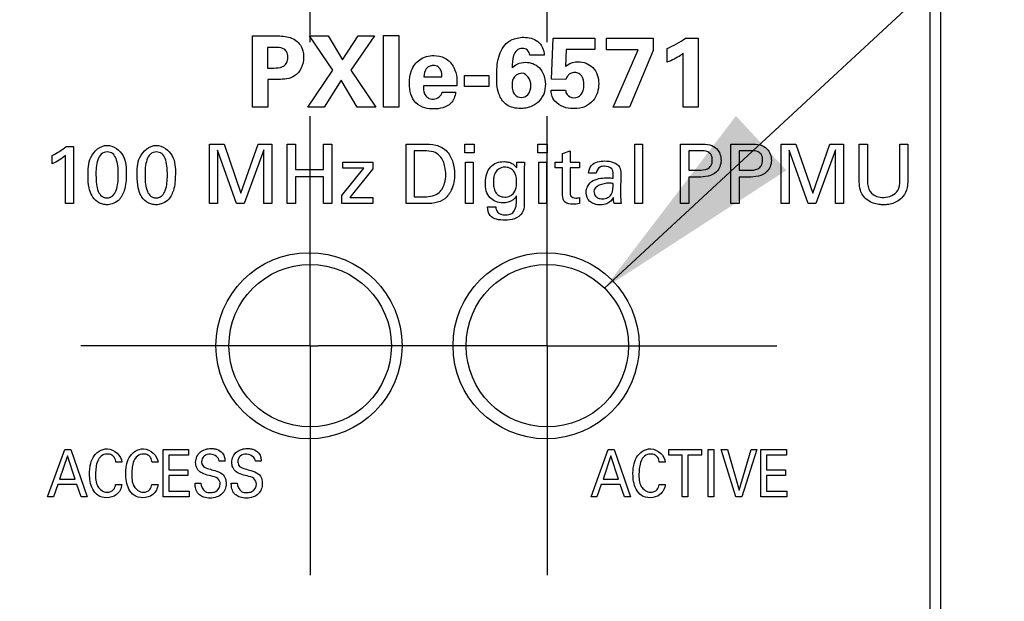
# Model space of a CAD drawing. Header units: inches. Extents: x 0 to 22, y 0 to 17.
# Tile 7 of 17: x 6.541 to 7.371, y 11.164 to 11.654. Entities that reach past the tile are written whole.
import ezdxf

# ---------------------------------------------------------------- set-up
doc = ezdxf.new("R2010")
doc.units = ezdxf.units.IN
doc.header["$LTSCALE"] = 1.21
doc.header["$MEASUREMENT"] = 0
doc.linetypes.add('CENTER', pattern=[0.6, 0.375, -0.075, 0.075, -0.075])
doc.layers.get('0').update_dxf_attribs({"linetype": 'CONTINUOUS'})
for name, color, linetype in [('02___PRT_ALL_AXES', 7, 'CONTINUOUS'), ('DETAIL', 7, 'CONTINUOUS'), ('DIMENSIONS', 7, 'CONTINUOUS')]:
    doc.layers.add(name, color=color, linetype=linetype)
doc.styles.get("Standard").update_dxf_attribs({"font": 'txt', "width": 0.8})
doc.dimstyles.new('DIMSTYLE_1', dxfattribs={"dimtxt": 0.125, "dimasz": 0.18, "dimexe": 0.125, "dimexo": 0.0625, "dimgap": 0.03125, "dimtad": 0, "dimtih": 1, "dimtoh": 1, "dimzin": 4, "dimdsep": 46, "dimtxsty": 'STANDARD', "dimblk": '_FILLED', "dimblk1": '_FILLED', "dimblk2": '_FILLED', "dimcen": 0.09, "dimazin": 1, "dimtp": 0.001, "dimtm": 0.001, "dimtfac": 1, "dimtofl": 0, "dimtmove": 0, "dimatfit": 3, "dimldrblk": '_FILLED', "dimfxl": 1, "dimtolj": 1, "dimtzin": 4, "dimarcsym": 0})
doc.dimstyles.get("Standard").update_dxf_attribs({"dimtxt": 0.125, "dimasz": 0.18, "dimexe": 0.125, "dimexo": 0.0625, "dimgap": 0.09, "dimtad": 0, "dimtih": 1, "dimtoh": 1, "dimzin": 4, "dimdsep": 46, "dimtxsty": 'STANDARD', "dimblk": '_FILLED', "dimblk1": '_FILLED', "dimblk2": '_FILLED', "dimcen": 0.09, "dimazin": 1, "dimtol": 1, "dimtp": 0.02, "dimtm": 0.02, "dimtfac": 1, "dimtofl": 0, "dimtmove": 0, "dimatfit": 3, "dimldrblk": '_FILLED', "dimfxl": 1, "dimtolj": 1, "dimtzin": 4, "dimarcsym": 0})

# ---------------------------------------------------------------- blocks, each defined once
blk = doc.blocks.new('*D3')
at = {"layer": 'DIMENSIONS', "color": 2, "linetype": 'CONTINUOUS'}
blk.add_line((6.52984, 11.37913), (5.84334, 11.37913), dxfattribs=at)
at = {"layer": 'DIMENSIONS', "color": 2, "linetype": 'CONTINUOUS', "insert": (5.78084, 11.44163), "char_height": 0.125, "width": 1.225, "attachment_point": 3, "line_spacing_factor": 0.9}
blk.add_mtext('4.18{\\ftxt.shx;\\W1.000000;\\H0.125000; }[106.3]', dxfattribs=at)
blk = doc.blocks.new('_FILLED')
at = {"color": 0, "linetype": 'BYBLOCK'}
blk.add_solid([(0, 0), (-1, 0.1736), (-1, -0.1736)], dxfattribs=at)
blk = doc.blocks.new('*D4')
at = {"layer": 'DIMENSIONS', "color": 2, "linetype": 'CONTINUOUS'}
for p, q in [((6.08324, 12.01458), (6.02786, 11.94164)), ((6.51884, 12.01458), (6.08324, 12.01458)), ((6.02786, 11.94164), (5.84334, 11.94164))]:
    blk.add_line(p, q, dxfattribs=at)
at = {"layer": 'DIMENSIONS', "color": 2, "linetype": 'CONTINUOUS', "insert": (5.78084, 12.00414), "char_height": 0.125, "width": 1.225, "attachment_point": 3, "line_spacing_factor": 0.9}
blk.add_mtext('4.82{\\ftxt.shx;\\W1.000000;\\H0.125000; }[122.4]', dxfattribs=at)
blk = doc.blocks.new('*D7')
at = {"layer": 'DIMENSIONS', "color": 2, "linetype": 'CONTINUOUS'}
blk.add_line((6.78584, 11.63513), (6.78584, 12.82563), dxfattribs=at)
at = {"layer": 'DIMENSIONS', "color": 2, "linetype": 'CONTINUOUS', "insert": (6.72334, 12.88813), "char_height": 0.125, "width": 0.725, "attachment_point": 1, "rotation": 90, "line_spacing_factor": 0.9}
blk.add_mtext('.04{\\ftxt.shx;\\W1.000000;\\H0.125000; }[1]', dxfattribs=at)
blk = doc.blocks.new('*D8')
at = {"layer": 'DIMENSIONS', "color": 2, "linetype": 'CONTINUOUS'}
blk.add_line((6.98584, 11.63513), (6.98584, 12.82563), dxfattribs=at)
at = {"layer": 'DIMENSIONS', "color": 2, "linetype": 'CONTINUOUS', "insert": (6.92334, 12.88813), "char_height": 0.125, "width": 0.925, "attachment_point": 1, "rotation": 90, "line_spacing_factor": 0.9}
blk.add_mtext('.16{\\ftxt.shx;\\W1.000000;\\H0.125000; }[4.1]', dxfattribs=at)

msp = doc.modelspace()

# ---------------------------------------------------------------- linework, layer by layer
at = {"color": 7, "linetype": 'CONTINUOUS'}
msp.add_line((7.30884, 8.03658), (7.30884, 12.10658), dxfattribs=at)
at = {"color": 8, "linetype": 'CONTINUOUS'}
for p, q in [((6.73718, 11.58033), (6.73718, 11.64038)), ((6.73718, 11.64038), (6.75575, 11.64038)), ((6.80491, 11.61148), (6.78518, 11.64054)), ((6.78518, 11.64054), (6.80109, 11.64054)), ((6.80109, 11.64054), (6.81325, 11.62006)), ((6.81325, 11.62006), (6.82623, 11.64054)), ((6.84007, 11.64054), (6.82024, 11.61156)), ((6.82623, 11.64054), (6.84007, 11.64054)), ((6.84784, 11.58033), (6.84784, 11.64071)), ((6.84784, 11.64071), (6.86075, 11.64071)), ((6.86075, 11.64071), (6.86075, 11.58033)), ((6.98951, 11.60398), (6.99084, 11.63838)), ((6.99084, 11.63838), (7.02608, 11.63838)), ((7.02608, 11.63838), (7.02608, 11.62889)), ((7.03584, 11.62872), (7.03584, 11.63838)), ((7.03584, 11.63838), (7.07524, 11.63838)), ((7.07524, 11.63838), (7.07524, 11.62805)), ((7.10241, 11.63846), (7.11315, 11.63846)), ((7.11315, 11.63846), (7.11315, 11.58033)), ((6.74993, 11.63064), (6.74993, 11.61331)), ((6.75642, 11.63064), (6.74993, 11.63064)), ((7.00184, 11.62889), (7.00109, 11.61448)), ((7.02608, 11.62889), (7.00184, 11.62889)), ((7.06258, 11.62872), (7.03584, 11.62872)), ((7.04134, 11.58033), (7.06258, 11.62872)), ((7.07524, 11.62805), (7.05525, 11.58033)), ((7.087, 11.61815), (7.087, 11.62972)), ((6.98333, 11.62406), (6.971, 11.62406)), ((7.10058, 11.58033), (7.10058, 11.62556)), ((6.74993, 11.61331), (6.75508, 11.61331)), ((6.78377, 11.58033), (6.80491, 11.61148)), ((6.82024, 11.61156), (6.84124, 11.58033)), ((6.75025, 11.60373), (6.75025, 11.58033)), ((6.759, 11.60373), (6.75025, 11.60373)), ((6.81199, 11.60298), (6.79759, 11.58033)), ((6.82541, 11.58033), (6.81199, 11.60298)), ((6.88175, 11.60599), (6.89699, 11.60599)), ((6.91601, 11.59765), (6.91601, 11.60706)), ((6.91601, 11.60706), (6.93667, 11.60706)), ((6.93667, 11.60706), (6.93667, 11.59765)), ((7.00158, 11.60365), (6.98951, 11.60398)), ((6.90957, 11.59823), (6.88134, 11.59823)), ((6.93667, 11.59765), (6.91601, 11.59765)), ((6.98901, 11.59465), (7.00134, 11.59465)), ((6.89725, 11.59282), (6.9085, 11.59282)), ((6.75025, 11.58033), (6.73718, 11.58033)), ((6.79759, 11.58033), (6.78377, 11.58033)), ((6.84124, 11.58033), (6.82541, 11.58033)), ((6.86075, 11.58033), (6.84784, 11.58033)), ((7.05525, 11.58033), (7.04134, 11.58033)), ((7.11315, 11.58033), (7.10058, 11.58033)), ((6.57998, 11.54709), (6.58616, 11.54709)), ((6.58616, 11.54709), (6.58616, 11.49898)), ((6.701, 11.49898), (6.701, 11.54917)), ((6.701, 11.54917), (6.71331, 11.54917)), ((6.71331, 11.54917), (6.72749, 11.50781)), ((6.72749, 11.50781), (6.74202, 11.54917)), ((6.74667, 11.54417), (6.73019, 11.49898)), ((6.74202, 11.54917), (6.75348, 11.54917)), ((6.74667, 11.49898), (6.74667, 11.54417)), ((6.75348, 11.54917), (6.75348, 11.49898)), ((6.76642, 11.49898), (6.76642, 11.54917)), ((6.76642, 11.54917), (6.77336, 11.54917)), ((6.77336, 11.54917), (6.77336, 11.52762)), ((6.79721, 11.52762), (6.79721, 11.54917)), ((6.79721, 11.54917), (6.80417, 11.54917)), ((6.80417, 11.54917), (6.80417, 11.49898)), ((6.86669, 11.49898), (6.86669, 11.54917)), ((6.86669, 11.54917), (6.88122, 11.54917)), ((6.9162, 11.54187), (6.9162, 11.54903)), ((6.9162, 11.54903), (6.92407, 11.54903)), ((6.92407, 11.54903), (6.92407, 11.54187)), ((6.97794, 11.54187), (6.97794, 11.54903)), ((6.97794, 11.54903), (6.98579, 11.54903)), ((6.98579, 11.54903), (6.98579, 11.54187)), ((7.05974, 11.49898), (7.05974, 11.5491)), ((7.05974, 11.5491), (7.06628, 11.5491)), ((7.06628, 11.5491), (7.06628, 11.49898)), ((7.09822, 11.49898), (7.09822, 11.54917)), ((7.09822, 11.54917), (7.11504, 11.54917)), ((7.14065, 11.49898), (7.14065, 11.54917)), ((7.14065, 11.54917), (7.15746, 11.54917)), ((7.18322, 11.49898), (7.18322, 11.54917)), ((7.18322, 11.54917), (7.19552, 11.54917)), ((7.19552, 11.54917), (7.2097, 11.50781)), ((7.2097, 11.50781), (7.22422, 11.54917)), ((7.22889, 11.54417), (7.21241, 11.49898)), ((7.22422, 11.54917), (7.2357, 11.54917)), ((7.22889, 11.49898), (7.22889, 11.54417)), ((7.2357, 11.54917), (7.2357, 11.49898)), ((7.24898, 11.51859), (7.24898, 11.54917)), ((7.24898, 11.54917), (7.25594, 11.54917)), ((7.25594, 11.54917), (7.25594, 11.5181)), ((7.28318, 11.51838), (7.28318, 11.54917)), ((7.28318, 11.54917), (7.28993, 11.54917)), ((7.28993, 11.54917), (7.28993, 11.51824)), ((6.5683, 11.53256), (6.5683, 11.53951)), ((6.57949, 11.49898), (6.57949, 11.53951)), ((6.70775, 11.54389), (6.70775, 11.49898)), ((6.7236, 11.49898), (6.70775, 11.54389)), ((6.87365, 11.5434), (6.87365, 11.50469)), ((6.88198, 11.5434), (6.87365, 11.5434)), ((6.92407, 11.54187), (6.9162, 11.54187)), ((6.98579, 11.54187), (6.97794, 11.54187)), ((6.99871, 11.54131), (7.00518, 11.5434)), ((6.99871, 11.53402), (6.99871, 11.54131)), ((7.00518, 11.5434), (7.00518, 11.53402)), ((7.10516, 11.54354), (7.10516, 11.52713)), ((7.1149, 11.54354), (7.10516, 11.54354)), ((7.1476, 11.54354), (7.1476, 11.52713)), ((7.15733, 11.54354), (7.1476, 11.54354)), ((7.18996, 11.54389), (7.18996, 11.49898)), ((7.2058, 11.49898), (7.18996, 11.54389)), ((6.77336, 11.52762), (6.79721, 11.52762)), ((6.81252, 11.50572), (6.83116, 11.52895)), ((6.8135, 11.52895), (6.8135, 11.53388)), ((6.8135, 11.53388), (6.83859, 11.53388)), ((6.83116, 11.52895), (6.8135, 11.52895)), ((6.83859, 11.52831), (6.81933, 11.50406)), ((6.83859, 11.53388), (6.83859, 11.52831)), ((6.9169, 11.49898), (6.9169, 11.53388)), ((6.9169, 11.53388), (6.92343, 11.53388)), ((6.92343, 11.53388), (6.92343, 11.49898)), ((6.96012, 11.52908), (6.96019, 11.53388)), ((6.96019, 11.53388), (6.96652, 11.53388)), ((6.96637, 11.52756), (6.9663, 11.50572)), ((6.96652, 11.53388), (6.96637, 11.52756)), ((6.97863, 11.49898), (6.97863, 11.53388)), ((6.97863, 11.53388), (6.98517, 11.53388)), ((6.98517, 11.53388), (6.98517, 11.49898)), ((6.99252, 11.52922), (6.99252, 11.53402)), ((6.99252, 11.53402), (6.99871, 11.53402)), ((6.99871, 11.52922), (6.99252, 11.52922)), ((6.99871, 11.50594), (6.99871, 11.52922)), ((7.00518, 11.53402), (7.01296, 11.53402)), ((7.00518, 11.52922), (7.00518, 11.5083)), ((7.01296, 11.52922), (7.00518, 11.52922)), ((7.01296, 11.53402), (7.01296, 11.52922)), ((6.77336, 11.52164), (6.77336, 11.49898)), ((6.79721, 11.52164), (6.77336, 11.52164)), ((6.79721, 11.49898), (6.79721, 11.52164)), ((7.02719, 11.52456), (7.02065, 11.52456)), ((7.0479, 11.52442), (7.04762, 11.50774)), ((7.10516, 11.52713), (7.11344, 11.52713)), ((7.10516, 11.5213), (7.10516, 11.49898)), ((7.1133, 11.5213), (7.10516, 11.5213)), ((7.1476, 11.52713), (7.15588, 11.52713)), ((7.1476, 11.5213), (7.1476, 11.49898)), ((7.15573, 11.5213), (7.1476, 11.5213)), ((6.81252, 11.49898), (6.81252, 11.50572)), ((6.81933, 11.50406), (6.83859, 11.50406)), ((6.83859, 11.50406), (6.83859, 11.49898)), ((6.87365, 11.50469), (6.88046, 11.50469)), ((7.01296, 11.50399), (7.01296, 11.49892)), ((6.58616, 11.49898), (6.57949, 11.49898)), ((6.70775, 11.49898), (6.701, 11.49898)), ((6.73019, 11.49898), (6.7236, 11.49898)), ((6.75348, 11.49898), (6.74667, 11.49898)), ((6.77336, 11.49898), (6.76642, 11.49898)), ((6.80417, 11.49898), (6.79721, 11.49898)), ((6.83859, 11.49898), (6.81252, 11.49898)), ((6.8808, 11.49898), (6.86669, 11.49898)), ((6.92343, 11.49898), (6.9169, 11.49898)), ((6.93545, 11.49627), (6.94239, 11.49627)), ((6.98517, 11.49898), (6.97863, 11.49898)), ((7.04817, 11.49898), (7.04227, 11.49898)), ((7.06628, 11.49898), (7.05974, 11.49898)), ((7.10516, 11.49898), (7.09822, 11.49898)), ((7.1476, 11.49898), (7.14065, 11.49898)), ((7.18996, 11.49898), (7.18322, 11.49898)), ((7.21241, 11.49898), (7.2058, 11.49898)), ((7.2357, 11.49898), (7.22889, 11.49898)), ((6.56443, 11.25154), (6.57887, 11.29163)), ((6.57887, 11.29163), (6.58394, 11.29163)), ((6.58394, 11.29163), (6.5978, 11.25154)), ((6.66185, 11.25154), (6.66185, 11.29163)), ((6.66185, 11.29163), (6.68336, 11.29163)), ((6.66659, 11.28691), (6.66659, 11.27441)), ((6.68336, 11.28691), (6.66659, 11.28691)), ((6.68336, 11.29163), (6.68336, 11.28691)), ((7.02278, 11.25154), (7.03721, 11.29163)), ((7.03721, 11.29163), (7.0423, 11.29163)), ((7.0423, 11.29163), (7.05616, 11.25154)), ((7.08824, 11.28691), (7.08824, 11.29163)), ((7.08824, 11.29163), (7.11591, 11.29163)), ((7.09973, 11.28691), (7.08824, 11.28691)), ((7.09973, 11.25154), (7.09973, 11.28691)), ((7.10442, 11.28691), (7.10442, 11.25154)), ((7.11591, 11.28691), (7.10442, 11.28691)), ((7.11591, 11.29163), (7.11591, 11.28691)), ((7.12167, 11.25154), (7.12167, 11.29163)), ((7.12167, 11.29163), (7.12642, 11.29163)), ((7.12642, 11.29163), (7.12642, 11.25154)), ((7.1448, 11.25154), (7.1326, 11.29163)), ((7.1326, 11.29163), (7.13787, 11.29163)), ((7.13787, 11.29163), (7.1476, 11.25737)), ((7.1476, 11.25737), (7.15786, 11.29163)), ((7.16265, 11.29163), (7.15002, 11.25154)), ((7.15786, 11.29163), (7.16265, 11.29163)), ((7.16609, 11.25154), (7.16609, 11.29163)), ((7.16609, 11.29163), (7.18759, 11.29163)), ((7.17084, 11.28691), (7.17084, 11.27441)), ((7.18759, 11.28691), (7.17084, 11.28691)), ((7.18759, 11.29163), (7.18759, 11.28691)), ((6.58119, 11.28613), (6.57454, 11.26647)), ((6.5875, 11.26647), (6.58119, 11.28613)), ((6.62707, 11.2808), (6.62198, 11.2808)), ((6.6576, 11.2808), (6.65253, 11.2808)), ((6.71404, 11.28164), (6.7091, 11.28164)), ((6.74458, 11.28164), (6.73965, 11.28164)), ((7.03955, 11.28613), (7.0329, 11.26647)), ((7.04585, 11.26647), (7.03955, 11.28613)), ((7.08542, 11.2808), (7.08034, 11.2808)), ((6.66659, 11.27441), (6.68254, 11.27441)), ((6.68254, 11.27441), (6.68254, 11.26975)), ((7.17084, 11.27441), (7.18679, 11.27441)), ((7.18679, 11.27441), (7.18679, 11.26975)), ((6.57302, 11.26198), (6.56932, 11.25154)), ((6.58893, 11.26198), (6.57302, 11.26198)), ((6.57454, 11.26647), (6.5875, 11.26647)), ((6.59263, 11.25154), (6.58893, 11.26198)), ((6.62175, 11.26209), (6.62697, 11.26209)), ((6.65228, 11.26209), (6.65751, 11.26209)), ((6.66659, 11.26975), (6.66659, 11.25643)), ((6.68254, 11.26975), (6.66659, 11.26975)), ((6.68878, 11.26326), (6.69372, 11.26326)), ((6.71933, 11.26326), (6.72426, 11.26326)), ((7.03138, 11.26198), (7.02768, 11.25154)), ((7.04728, 11.26198), (7.03138, 11.26198)), ((7.0329, 11.26647), (7.04585, 11.26647)), ((7.05098, 11.25154), (7.04728, 11.26198)), ((7.0801, 11.26209), (7.08532, 11.26209)), ((7.17084, 11.26975), (7.17084, 11.25643)), ((7.18679, 11.26975), (7.17084, 11.26975)), ((6.66659, 11.25643), (6.68374, 11.25643)), ((6.68374, 11.25643), (6.68374, 11.25154)), ((7.17084, 11.25643), (7.18797, 11.25643)), ((7.18797, 11.25643), (7.18797, 11.25154)), ((6.56932, 11.25154), (6.56443, 11.25154)), ((6.5978, 11.25154), (6.59263, 11.25154)), ((6.68374, 11.25154), (6.66185, 11.25154)), ((7.02768, 11.25154), (7.02278, 11.25154)), ((7.05616, 11.25154), (7.05098, 11.25154)), ((7.10442, 11.25154), (7.09973, 11.25154)), ((7.12642, 11.25154), (7.12167, 11.25154)), ((7.15002, 11.25154), (7.1448, 11.25154)), ((7.18797, 11.25154), (7.16609, 11.25154))]:
    msp.add_line(p, q, dxfattribs=at)
for centre, radius, start, end in [((7.055, 11.70408), 0.08095, 293.28596, 305.84945), ((7.03778, 11.48316), 0.033, 83.53677, 90.0494)]:
    msp.add_arc(centre, radius, start, end, dxfattribs=at)
for points, knots in [([(6.75575, 11.64038), (6.7597, 11.64038), (6.76731, 11.64044), (6.77646, 11.6354), (6.77992, 11.62838), (6.78065, 11.62113), (6.77917, 11.61314), (6.77193, 11.60428), (6.76365, 11.60373), (6.759, 11.60373)], [0, 0, 0, 0, 0.177883, 0.337236, 0.436537, 0.517103, 0.662167, 0.791065, 1, 1, 1, 1]), ([(6.94318, 11.60556), (6.94318, 11.61125), (6.94348, 11.62186), (6.9501, 11.6349), (6.95939, 11.63874), (6.96411, 11.63921), (6.966, 11.63921)], [0, 0, 0, 0, 0.370879, 0.691532, 0.876491, 1, 1, 1, 1]), ([(6.966, 11.63921), (6.97013, 11.63921), (6.97924, 11.63731), (6.98322, 11.62833), (6.98333, 11.62406)], [0, 0, 0, 0, 0.491261, 1, 1, 1, 1]), ([(6.75508, 11.61331), (6.75762, 11.61331), (6.76177, 11.61333), (6.76646, 11.61727), (6.76727, 11.62227), (6.76652, 11.62711), (6.76235, 11.63061), (6.75867, 11.63064), (6.75642, 11.63064)], [0, 0, 0, 0, 0.234194, 0.36165, 0.529492, 0.679059, 0.79254, 1, 1, 1, 1]), ([(6.971, 11.62406), (6.9709, 11.62567), (6.96965, 11.629), (6.96461, 11.63027), (6.95966, 11.62865), (6.95634, 11.62217), (6.95627, 11.61698), (6.95617, 11.61348)], [0, 0, 0, 0, 0.163247, 0.308033, 0.481192, 0.647118, 1, 1, 1, 1]), ([(6.88975, 11.57875), (6.88737, 11.57875), (6.88201, 11.57931), (6.87442, 11.58323), (6.87011, 11.59139), (6.86915, 11.60089), (6.87037, 11.61159), (6.87765, 11.62164), (6.88587, 11.62379), (6.89008, 11.62381)], [0, 0, 0, 0, 0.104729, 0.234288, 0.355508, 0.491856, 0.649925, 0.819577, 1, 1, 1, 1]), ([(6.89008, 11.62381), (6.89334, 11.62382), (6.90034, 11.62243), (6.90754, 11.61464), (6.90969, 11.60578), (6.90968, 11.60052), (6.90957, 11.59823)], [0, 0, 0, 0, 0.262661, 0.567742, 0.81144, 1, 1, 1, 1]), ([(7.00109, 11.61448), (7.00161, 11.61493), (7.00457, 11.61757), (7.00881, 11.61864), (7.01208, 11.61864)], [0, 0, 0, 0, 0.173695, 1, 1, 1, 1]), ([(7.01208, 11.61864), (7.01642, 11.61864), (7.02622, 11.61489), (7.03082, 11.59992), (7.02684, 11.58699), (7.01782, 11.58006), (7.01147, 11.57907), (7.00789, 11.57908), (7.00759, 11.57909)], [0, 0, 0, 0, 0.212449, 0.449516, 0.694744, 0.82681, 0.985305, 1, 1, 1, 1]), ([(7.10058, 11.62556), (7.09985, 11.625), (7.09559, 11.62208), (7.09094, 11.61975), (7.087, 11.61815)], [0, 0, 0, 0, 0.177015, 1, 1, 1, 1]), ([(6.89699, 11.60599), (6.89699, 11.60782), (6.89666, 11.61092), (6.8939, 11.61474), (6.88991, 11.61568), (6.88617, 11.61495), (6.88264, 11.61181), (6.88187, 11.60827), (6.88175, 11.60599)], [0, 0, 0, 0, 0.204075, 0.335176, 0.495818, 0.628143, 0.746139, 1, 1, 1, 1]), ([(6.95617, 11.61348), (6.95744, 11.61465), (6.96081, 11.61729), (6.96918, 11.61904), (6.98117, 11.61466), (6.98423, 11.60471), (6.98423, 11.59974)], [0, 0, 0, 0, 0.130819, 0.316797, 0.624171, 1, 1, 1, 1]), ([(6.98423, 11.59974), (6.98423, 11.59688), (6.98354, 11.59112), (6.97855, 11.58436), (6.97288, 11.58067), (6.96761, 11.57935), (6.9608, 11.57887), (6.95157, 11.58071), (6.94364, 11.59138), (6.94318, 11.60023), (6.94318, 11.60556)], [0, 0, 0, 0, 0.121681, 0.238128, 0.345755, 0.402841, 0.467119, 0.637731, 0.773142, 1, 1, 1, 1]), ([(6.9645, 11.60889), (6.96274, 11.60889), (6.95956, 11.60778), (6.95652, 11.60372), (6.95588, 11.59892), (6.9564, 11.59432), (6.95862, 11.58995), (6.96194, 11.5885), (6.964, 11.5885)], [0, 0, 0, 0, 0.182571, 0.317979, 0.507602, 0.668415, 0.793267, 1, 1, 1, 1]), ([(7.01674, 11.59867), (7.01674, 11.5988), (7.01679, 11.60157), (7.0162, 11.60542), (7.01262, 11.60901), (7.00904, 11.60971), (7.00568, 11.6091), (7.00291, 11.60696), (7.00197, 11.60487), (7.00158, 11.60365)], [0, 0, 0, 0, 0.015178, 0.315722, 0.447907, 0.594334, 0.735437, 0.846139, 1, 1, 1, 1]), ([(6.88134, 11.59823), (6.88134, 11.59599), (6.88156, 11.59221), (6.88493, 11.58774), (6.89136, 11.58591), (6.89649, 11.58979), (6.89725, 11.59282)], [0, 0, 0, 0, 0.265719, 0.427613, 0.630382, 1, 1, 1, 1]), ([(6.964, 11.5885), (6.96599, 11.58849), (6.97093, 11.5906), (6.972, 11.59604), (6.972, 11.59891)], [0, 0, 0, 0, 0.40265, 1, 1, 1, 1]), ([(7.00759, 11.57909), (7.00486, 11.57913), (6.99922, 11.57997), (6.99245, 11.5842), (6.98941, 11.58993), (6.98906, 11.59327), (6.98901, 11.59465)], [0, 0, 0, 0, 0.301416, 0.630257, 0.845389, 1, 1, 1, 1]), ([(7.00134, 11.59465), (7.00126, 11.59334), (7.00247, 11.58982), (7.00826, 11.58714), (7.01555, 11.59047), (7.01666, 11.59573), (7.01674, 11.59867)], [0, 0, 0, 0, 0.157021, 0.407272, 0.666874, 1, 1, 1, 1]), ([(6.9085, 11.59282), (6.9082, 11.5895), (6.90469, 11.5807), (6.89493, 11.57875), (6.88975, 11.57875)], [0, 0, 0, 0, 0.391513, 1, 1, 1, 1]), ([(6.5985, 11.52248), (6.5985, 11.5277), (6.5984, 11.53894), (6.60893, 11.54806), (6.61463, 11.54806)], [0, 0, 0, 0, 0.477715, 1, 1, 1, 1]), ([(6.61463, 11.54806), (6.62, 11.54806), (6.63067, 11.54006), (6.63091, 11.52419), (6.63036, 11.51111), (6.62545, 11.50198), (6.61945, 11.4985), (6.6157, 11.49798), (6.61399, 11.49802), (6.61374, 11.49803)], [0, 0, 0, 0, 0.241957, 0.480107, 0.687357, 0.831596, 0.923086, 0.988835, 1, 1, 1, 1]), ([(6.63989, 11.52248), (6.63989, 11.5277), (6.63979, 11.53894), (6.65031, 11.54806), (6.65601, 11.54806)], [0, 0, 0, 0, 0.477791, 1, 1, 1, 1]), ([(6.65601, 11.54806), (6.66138, 11.54806), (6.67206, 11.54007), (6.67229, 11.52419), (6.67175, 11.51111), (6.66683, 11.50199), (6.66084, 11.4985), (6.65709, 11.49798), (6.65538, 11.49802), (6.65513, 11.49803)], [0, 0, 0, 0, 0.242044, 0.4802, 0.687459, 0.831746, 0.923084, 0.988815, 1, 1, 1, 1]), ([(6.88122, 11.54917), (6.88475, 11.54917), (6.89215, 11.54931), (6.90204, 11.54364), (6.90677, 11.53384), (6.90824, 11.52259), (6.90627, 11.51146), (6.89992, 11.50241), (6.89065, 11.49876), (6.88419, 11.49898), (6.8808, 11.49898)], [0, 0, 0, 0, 0.125941, 0.259593, 0.379235, 0.500639, 0.661019, 0.771057, 0.878966, 1, 1, 1, 1]), ([(7.11504, 11.54917), (7.11767, 11.54917), (7.12266, 11.5493), (7.13035, 11.54497), (7.13376, 11.53537), (7.12886, 11.5225), (7.11855, 11.5213), (7.1133, 11.5213)], [0, 0, 0, 0, 0.153648, 0.285057, 0.48758, 0.693331, 1, 1, 1, 1]), ([(7.15746, 11.54917), (7.1601, 11.54917), (7.16509, 11.5493), (7.17277, 11.54497), (7.1762, 11.53538), (7.17129, 11.52249), (7.16098, 11.5213), (7.15573, 11.5213)], [0, 0, 0, 0, 0.153612, 0.284972, 0.487511, 0.693191, 1, 1, 1, 1]), ([(6.6147, 11.5425), (6.61285, 11.54248), (6.60911, 11.54112), (6.60537, 11.53353), (6.60504, 11.52469), (6.60537, 11.51572), (6.60664, 11.50959), (6.60913, 11.50558), (6.61168, 11.50421), (6.61327, 11.50384), (6.61411, 11.50378), (6.61455, 11.50378)], [0, 0, 0, 0, 0.112698, 0.229169, 0.505606, 0.664057, 0.794064, 0.898053, 0.946774, 0.972467, 1, 1, 1, 1]), ([(6.61455, 11.50378), (6.61548, 11.50378), (6.61726, 11.50405), (6.62036, 11.50598), (6.6227, 11.51038), (6.6238, 11.51641), (6.62411, 11.52339), (6.62381, 11.53038), (6.62261, 11.53669), (6.61967, 11.54152), (6.61633, 11.54252), (6.6147, 11.5425)], [0, 0, 0, 0, 0.058, 0.111009, 0.224342, 0.357417, 0.496856, 0.663421, 0.796813, 0.90021, 1, 1, 1, 1]), ([(6.65608, 11.5425), (6.65424, 11.54248), (6.65049, 11.54112), (6.64675, 11.53353), (6.64642, 11.52469), (6.64676, 11.51572), (6.64803, 11.50959), (6.65052, 11.50558), (6.65308, 11.50421), (6.65466, 11.50384), (6.65551, 11.50378), (6.65595, 11.50378)], [0, 0, 0, 0, 0.112683, 0.22914, 0.505543, 0.663976, 0.79399, 0.898022, 0.946768, 0.972467, 1, 1, 1, 1]), ([(6.65595, 11.50378), (6.65687, 11.50378), (6.65865, 11.50405), (6.66175, 11.50598), (6.66409, 11.51038), (6.6652, 11.51641), (6.66551, 11.52339), (6.6652, 11.53038), (6.664, 11.53669), (6.66105, 11.54151), (6.65772, 11.54252), (6.65608, 11.5425)], [0, 0, 0, 0, 0.057907, 0.110873, 0.224206, 0.357295, 0.496737, 0.663305, 0.796721, 0.90017, 1, 1, 1, 1]), ([(6.9002, 11.52338), (6.9002, 11.52558), (6.89967, 11.53107), (6.8968, 11.53877), (6.88952, 11.54332), (6.88459, 11.5434), (6.88198, 11.5434)], [0, 0, 0, 0, 0.212859, 0.53529, 0.747726, 1, 1, 1, 1]), ([(7.11344, 11.52713), (7.11598, 11.52713), (7.12005, 11.52719), (7.12454, 11.53093), (7.12532, 11.53559), (7.12461, 11.54014), (7.12062, 11.54353), (7.11707, 11.54354), (7.1149, 11.54354)], [0, 0, 0, 0, 0.244971, 0.369471, 0.528018, 0.677949, 0.791155, 1, 1, 1, 1]), ([(7.15588, 11.52713), (7.15842, 11.52713), (7.16248, 11.52719), (7.16696, 11.53093), (7.16774, 11.53559), (7.16704, 11.54014), (7.16305, 11.54353), (7.1595, 11.54354), (7.15733, 11.54354)], [0, 0, 0, 0, 0.244671, 0.369176, 0.527788, 0.677768, 0.790941, 1, 1, 1, 1]), ([(6.9483, 11.49961), (6.94446, 11.49961), (6.93535, 11.50298), (6.93253, 11.51703), (6.93548, 11.52874), (6.94303, 11.53372), (6.9473, 11.53439), (6.94956, 11.53436), (6.94978, 11.53436)], [0, 0, 0, 0, 0.223301, 0.483783, 0.754453, 0.868972, 0.987495, 1, 1, 1, 1]), ([(6.95998, 11.51796), (6.95998, 11.52099), (6.95902, 11.52592), (6.95397, 11.52916), (6.94819, 11.53047), (6.94195, 11.52673), (6.94061, 11.52096), (6.94037, 11.51802), (6.94039, 11.51652), (6.94039, 11.51632)], [0, 0, 0, 0, 0.257365, 0.369727, 0.491613, 0.74914, 0.873027, 0.982946, 1, 1, 1, 1]), ([(6.94978, 11.53436), (6.95108, 11.53432), (6.95351, 11.534), (6.95727, 11.5324), (6.95916, 11.53034), (6.96012, 11.52908)], [0, 0, 0, 0, 0.322194, 0.606384, 1, 1, 1, 1]), ([(7.02065, 11.52456), (7.02091, 11.5269), (7.0221, 11.53159), (7.02832, 11.5345), (7.0348, 11.53517), (7.04147, 11.53438), (7.04733, 11.53048), (7.0479, 11.52625), (7.0479, 11.52442)], [0, 0, 0, 0, 0.18304, 0.339764, 0.497551, 0.692551, 0.857302, 1, 1, 1, 1]), ([(7.0342, 11.53047), (7.03289, 11.53047), (7.02935, 11.53021), (7.02729, 11.52658), (7.02719, 11.52456)], [0, 0, 0, 0, 0.394138, 1, 1, 1, 1]), ([(7.0415, 11.52046), (7.0415, 11.52307), (7.04209, 11.52891), (7.03636, 11.53047), (7.0342, 11.53047)], [0, 0, 0, 0, 0.547134, 1, 1, 1, 1]), ([(6.61374, 11.49803), (6.61249, 11.49809), (6.60992, 11.49852), (6.6053, 11.50073), (6.60134, 11.50559), (6.59889, 11.51337), (6.5985, 11.51904), (6.5985, 11.52248)], [0, 0, 0, 0, 0.116053, 0.242009, 0.47237, 0.677638, 1, 1, 1, 1]), ([(6.65513, 11.49803), (6.65389, 11.49809), (6.65131, 11.49852), (6.64669, 11.50073), (6.64273, 11.50559), (6.64027, 11.51337), (6.63989, 11.51904), (6.63989, 11.52248)], [0, 0, 0, 0, 0.116236, 0.242246, 0.47236, 0.677667, 1, 1, 1, 1]), ([(6.88046, 11.50469), (6.88493, 11.50469), (6.89388, 11.50513), (6.89968, 11.51508), (6.9002, 11.52095), (6.9002, 11.52338)], [0, 0, 0, 0, 0.43149, 0.764904, 1, 1, 1, 1]), ([(7.01994, 11.51365), (7.02103, 11.51562), (7.02442, 11.51896), (7.03076, 11.52044), (7.03645, 11.52077), (7.03993, 11.52057), (7.0415, 11.52046)], [0, 0, 0, 0, 0.280749, 0.562218, 0.801504, 1, 1, 1, 1]), ([(6.94039, 11.51632), (6.94041, 11.51511), (6.94066, 11.51248), (6.94187, 11.50857), (6.94509, 11.50509), (6.94989, 11.50419), (6.95454, 11.50493), (6.95683, 11.50692), (6.95762, 11.50795)], [0, 0, 0, 0, 0.140391, 0.306055, 0.469124, 0.663809, 0.848331, 1, 1, 1, 1]), ([(6.95762, 11.50795), (6.95892, 11.50965), (6.95994, 11.51319), (6.95998, 11.51663), (6.95998, 11.51796)], [0, 0, 0, 0, 0.616934, 1, 1, 1, 1]), ([(7.04165, 11.5042), (7.04043, 11.50196), (7.03713, 11.49848), (7.03086, 11.49763), (7.0258, 11.49829), (7.02038, 11.50111), (7.0179, 11.50726), (7.01896, 11.51181), (7.01985, 11.5135), (7.01994, 11.51365)], [0, 0, 0, 0, 0.209536, 0.357768, 0.50458, 0.626097, 0.844445, 0.985901, 1, 1, 1, 1]), ([(7.02517, 11.50906), (7.02517, 11.50769), (7.02601, 11.5053), (7.02902, 11.5033), (7.03267, 11.50281), (7.03683, 11.50354), (7.04153, 11.50784), (7.04141, 11.51284), (7.0415, 11.51595)], [0, 0, 0, 0, 0.14465, 0.239826, 0.368353, 0.525783, 0.671648, 1, 1, 1, 1]), ([(7.28993, 11.51824), (7.28993, 11.51629), (7.28963, 11.51154), (7.28611, 11.50379), (7.27924, 11.49935), (7.27332, 11.49811), (7.26937, 11.49785), (7.26523, 11.49818), (7.25875, 11.49971), (7.24998, 11.50552), (7.24898, 11.51426), (7.24898, 11.51859)], [0, 0, 0, 0, 0.089475, 0.217152, 0.376045, 0.442675, 0.494375, 0.557458, 0.632888, 0.800937, 1, 1, 1, 1]), ([(7.25594, 11.5181), (7.25594, 11.515), (7.25667, 11.50904), (7.26337, 11.50467), (7.27189, 11.50343), (7.28259, 11.50747), (7.28318, 11.5155), (7.28318, 11.51838)], [0, 0, 0, 0, 0.211677, 0.368501, 0.50336, 0.803399, 1, 1, 1, 1]), ([(6.9663, 11.50572), (6.9663, 11.50087), (6.96758, 11.49217), (6.95828, 11.48524), (6.94873, 11.48476), (6.93705, 11.48591), (6.93559, 11.4937), (6.93545, 11.49627)], [0, 0, 0, 0, 0.281301, 0.443179, 0.59853, 0.850785, 1, 1, 1, 1]), ([(6.94239, 11.49627), (6.94252, 11.49454), (6.9433, 11.49159), (6.94699, 11.48964), (6.951, 11.48931), (6.95584, 11.48985), (6.96044, 11.49596), (6.95977, 11.50164), (6.95977, 11.50551)], [0, 0, 0, 0, 0.156579, 0.241619, 0.358153, 0.520929, 0.650135, 1, 1, 1, 1]), ([(6.95977, 11.50551), (6.95915, 11.50423), (6.95625, 11.50055), (6.95136, 11.49961), (6.9483, 11.49961)], [0, 0, 0, 0, 0.318999, 1, 1, 1, 1]), ([(7.00754, 11.4985), (7.00525, 11.4985), (7.00007, 11.49873), (6.99871, 11.50385), (6.99871, 11.50594)], [0, 0, 0, 0, 0.522799, 1, 1, 1, 1]), ([(7.00518, 11.5083), (7.00518, 11.50728), (7.00531, 11.50444), (7.00954, 11.5034), (7.01194, 11.50373), (7.01296, 11.50399)], [0, 0, 0, 0, 0.286547, 0.702376, 1, 1, 1, 1]), ([(7.04762, 11.50774), (7.04762, 11.50737), (7.04768, 11.50445), (7.04782, 11.50152), (7.04817, 11.49898)], [0, 0, 0, 0, 0.125807, 1, 1, 1, 1]), ([(6.60005, 11.27572), (6.60015, 11.27648), (6.60062, 11.27962), (6.6027, 11.28726), (6.61546, 11.29651), (6.62669, 11.28638), (6.62707, 11.2808)], [0, 0, 0, 0, 0.056752, 0.235304, 0.585213, 1, 1, 1, 1]), ([(6.62198, 11.2808), (6.62179, 11.28219), (6.62121, 11.28463), (6.61835, 11.28732), (6.61416, 11.28811), (6.60922, 11.28664), (6.60626, 11.28189), (6.60505, 11.27665), (6.60482, 11.27123), (6.60481, 11.26748), (6.60506, 11.26567)], [0, 0, 0, 0, 0.110478, 0.18973, 0.295542, 0.434362, 0.568072, 0.714467, 0.856996, 1, 1, 1, 1]), ([(6.6306, 11.27572), (6.63069, 11.27648), (6.63116, 11.27962), (6.63324, 11.28726), (6.646, 11.29651), (6.65723, 11.28637), (6.6576, 11.2808)], [0, 0, 0, 0, 0.056761, 0.235317, 0.585387, 1, 1, 1, 1]), ([(6.65253, 11.2808), (6.65234, 11.28219), (6.65174, 11.28463), (6.64889, 11.28732), (6.6447, 11.28811), (6.63976, 11.28664), (6.6368, 11.28189), (6.63558, 11.27665), (6.63534, 11.27123), (6.63534, 11.26748), (6.63559, 11.26567)], [0, 0, 0, 0, 0.110506, 0.189762, 0.29543, 0.434291, 0.568062, 0.714476, 0.856996, 1, 1, 1, 1]), ([(6.71, 11.26248), (6.71, 11.26416), (6.70806, 11.26808), (6.70198, 11.26916), (6.69692, 11.27068), (6.69235, 11.27268), (6.68972, 11.27631), (6.68869, 11.28254), (6.69152, 11.28919), (6.69753, 11.29197), (6.70187, 11.29255), (6.70466, 11.29231), (6.70581, 11.29206)], [0, 0, 0, 0, 0.095084, 0.211443, 0.329031, 0.400432, 0.489516, 0.568378, 0.753981, 0.84257, 0.933516, 1, 1, 1, 1]), ([(6.7091, 11.28164), (6.70895, 11.28478), (6.70306, 11.28898), (6.69593, 11.2868), (6.69419, 11.28286), (6.6943, 11.28088), (6.69432, 11.2807)], [0, 0, 0, 0, 0.450568, 0.729254, 0.975252, 1, 1, 1, 1]), ([(6.70581, 11.29206), (6.70619, 11.29197), (6.70852, 11.29135), (6.71196, 11.28929), (6.71381, 11.2851), (6.71398, 11.28268), (6.71404, 11.28164)], [0, 0, 0, 0, 0.081509, 0.497317, 0.781569, 1, 1, 1, 1]), ([(6.74054, 11.26248), (6.74054, 11.26416), (6.7386, 11.26808), (6.73253, 11.26916), (6.72747, 11.27068), (6.72289, 11.27268), (6.72026, 11.27631), (6.71924, 11.28254), (6.72207, 11.28919), (6.72807, 11.29197), (6.73242, 11.29255), (6.7352, 11.29231), (6.73635, 11.29206)], [0, 0, 0, 0, 0.095083, 0.211439, 0.329027, 0.40043, 0.489516, 0.568378, 0.75398, 0.842569, 0.933516, 1, 1, 1, 1]), ([(6.73965, 11.28164), (6.73949, 11.28478), (6.7336, 11.28898), (6.72648, 11.2868), (6.72477, 11.28295), (6.72484, 11.28106), (6.72484, 11.28097)], [0, 0, 0, 0, 0.456214, 0.738391, 0.987471, 1, 1, 1, 1]), ([(6.73635, 11.29206), (6.73674, 11.29197), (6.73906, 11.29135), (6.74251, 11.28929), (6.74435, 11.2851), (6.74452, 11.28268), (6.74458, 11.28164)], [0, 0, 0, 0, 0.081509, 0.497323, 0.78157, 1, 1, 1, 1]), ([(7.05841, 11.27572), (7.05851, 11.27648), (7.05898, 11.27962), (7.06106, 11.28726), (7.07382, 11.29651), (7.08504, 11.28637), (7.08542, 11.2808)], [0, 0, 0, 0, 0.056762, 0.235322, 0.58541, 1, 1, 1, 1]), ([(7.08034, 11.2808), (7.08015, 11.28219), (7.07956, 11.28463), (7.07671, 11.28732), (7.07251, 11.28811), (7.06757, 11.28664), (7.06461, 11.28189), (7.0634, 11.27665), (7.06316, 11.27123), (7.06316, 11.26748), (7.06341, 11.26567)], [0, 0, 0, 0, 0.110508, 0.189763, 0.29543, 0.43428, 0.568055, 0.714473, 0.856995, 1, 1, 1, 1]), ([(6.69432, 11.2807), (6.69445, 11.27945), (6.69569, 11.27651), (6.69883, 11.27576), (6.70046, 11.2753)], [0, 0, 0, 0, 0.416364, 1, 1, 1, 1]), ([(6.72484, 11.28097), (6.72492, 11.27962), (6.72614, 11.27653), (6.72937, 11.27576), (6.73101, 11.2753)], [0, 0, 0, 0, 0.433171, 1, 1, 1, 1]), ([(6.62697, 11.26209), (6.62668, 11.25889), (6.62355, 11.25259), (6.61453, 11.25022), (6.60662, 11.25215), (6.60198, 11.25801), (6.60013, 11.26452), (6.59963, 11.27051), (6.59987, 11.2742), (6.60005, 11.27572)], [0, 0, 0, 0, 0.190055, 0.362571, 0.512844, 0.645811, 0.782184, 0.909573, 1, 1, 1, 1]), ([(6.65751, 11.26209), (6.65722, 11.25889), (6.65408, 11.25258), (6.64506, 11.25022), (6.63715, 11.25214), (6.63252, 11.25801), (6.63067, 11.26452), (6.63018, 11.27051), (6.63041, 11.2742), (6.6306, 11.27572)], [0, 0, 0, 0, 0.190031, 0.362671, 0.512902, 0.645815, 0.782171, 0.909568, 1, 1, 1, 1]), ([(6.71151, 11.27109), (6.71289, 11.27004), (6.71462, 11.26733), (6.71503, 11.26347), (6.7148, 11.26054), (6.71394, 11.25738), (6.71167, 11.25384), (6.70705, 11.25109), (6.70159, 11.25038), (6.69652, 11.25092), (6.69365, 11.25242), (6.6926, 11.25324)], [0, 0, 0, 0, 0.133286, 0.22962, 0.29619, 0.359559, 0.481376, 0.609691, 0.76133, 0.89877, 1, 1, 1, 1]), ([(6.70046, 11.2753), (6.70209, 11.27482), (6.70584, 11.2737), (6.70974, 11.27247), (6.71151, 11.27109)], [0, 0, 0, 0, 0.430869, 1, 1, 1, 1]), ([(6.74206, 11.27109), (6.74343, 11.27004), (6.74516, 11.26733), (6.74558, 11.26347), (6.74534, 11.26054), (6.74448, 11.25738), (6.74221, 11.25384), (6.7376, 11.25109), (6.73213, 11.25038), (6.72706, 11.25092), (6.72419, 11.25242), (6.72315, 11.25324)], [0, 0, 0, 0, 0.133282, 0.229614, 0.296182, 0.35955, 0.481366, 0.609688, 0.761346, 0.898767, 1, 1, 1, 1]), ([(6.73101, 11.2753), (6.73264, 11.27482), (6.73639, 11.2737), (6.74029, 11.27247), (6.74206, 11.27109)], [0, 0, 0, 0, 0.430852, 1, 1, 1, 1]), ([(7.08532, 11.26209), (7.08504, 11.25889), (7.0819, 11.25258), (7.07288, 11.25022), (7.06497, 11.25214), (7.06034, 11.25801), (7.05849, 11.26452), (7.05799, 11.27051), (7.05823, 11.2742), (7.05841, 11.27572)], [0, 0, 0, 0, 0.19003, 0.36265, 0.512895, 0.645813, 0.78217, 0.909567, 1, 1, 1, 1]), ([(6.60506, 11.26567), (6.60531, 11.26385), (6.60665, 11.2591), (6.61328, 11.25409), (6.62044, 11.25697), (6.62152, 11.2606), (6.62175, 11.26209)], [0, 0, 0, 0, 0.214766, 0.581295, 0.82025, 1, 1, 1, 1]), ([(6.63559, 11.26567), (6.63584, 11.26385), (6.63718, 11.25911), (6.64381, 11.25409), (6.65097, 11.25696), (6.65207, 11.2606), (6.65228, 11.26209)], [0, 0, 0, 0, 0.214749, 0.581083, 0.820502, 1, 1, 1, 1]), ([(6.6926, 11.25324), (6.6919, 11.2538), (6.69016, 11.25559), (6.6889, 11.25921), (6.68878, 11.26203), (6.68878, 11.26326)], [0, 0, 0, 0, 0.236913, 0.666524, 1, 1, 1, 1]), ([(6.69372, 11.26326), (6.69381, 11.2606), (6.69583, 11.25559), (6.70042, 11.25532), (6.70198, 11.25532)], [0, 0, 0, 0, 0.630329, 1, 1, 1, 1]), ([(6.70198, 11.25532), (6.70343, 11.25532), (6.70751, 11.25572), (6.71, 11.26003), (6.71, 11.26248)], [0, 0, 0, 0, 0.370948, 1, 1, 1, 1]), ([(6.72315, 11.25324), (6.72245, 11.2538), (6.7207, 11.25559), (6.71945, 11.25921), (6.71933, 11.26203), (6.71933, 11.26326)], [0, 0, 0, 0, 0.236926, 0.666527, 1, 1, 1, 1]), ([(6.72426, 11.26326), (6.72436, 11.2606), (6.72638, 11.25559), (6.73096, 11.25532), (6.73252, 11.25532)], [0, 0, 0, 0, 0.630381, 1, 1, 1, 1]), ([(6.73252, 11.25532), (6.73397, 11.25532), (6.73806, 11.25572), (6.74054, 11.26003), (6.74054, 11.26248)], [0, 0, 0, 0, 0.370951, 1, 1, 1, 1]), ([(7.06341, 11.26567), (7.06366, 11.26385), (7.065, 11.25911), (7.07163, 11.25409), (7.07879, 11.25696), (7.07989, 11.2606), (7.0801, 11.26209)], [0, 0, 0, 0, 0.214749, 0.581083, 0.820502, 1, 1, 1, 1])]:
    msp.add_open_spline(points, degree=3, knots=knots, dxfattribs=at)
for points in [[(6.972, 11.59891), (6.972, 11.60307), (6.96866, 11.60889), (6.9645, 11.60889)], [(6.5683, 11.53951), (6.57241, 11.54166), (6.57643, 11.54409), (6.57998, 11.54709)], [(6.57949, 11.53951), (6.57612, 11.5367), (6.57227, 11.53443), (6.5683, 11.53256)], [(7.03775, 11.51616), (7.03294, 11.51616), (7.02517, 11.51388), (7.02517, 11.50906)], [(7.04227, 11.49898), (7.0418, 11.50067), (7.04165, 11.50245), (7.04165, 11.5042)], [(7.01296, 11.49892), (7.01118, 11.4986), (7.00935, 11.4985), (7.00754, 11.4985)]]:
    msp.add_open_spline(points, degree=3, dxfattribs=at)
at = {"layer": '02___PRT_ALL_AXES', "color": 7, "linetype": 'CONTINUOUS'}
msp.add_line((7.31784, 8.00169), (7.31784, 12.13813), dxfattribs=at)
at = {"layer": '02___PRT_ALL_AXES', "color": 7, "linetype": 'CENTER'}
for p, q in [((6.78584, 11.37913), (6.78584, 11.57263)), ((6.98584, 11.37913), (6.98584, 11.57263)), ((6.78584, 11.37913), (6.59234, 11.37913)), ((6.78584, 11.37913), (6.78584, 11.18563)), ((6.78584, 11.37913), (6.79234, 11.37913)), ((6.98584, 11.37913), (6.79234, 11.37913)), ((6.98584, 11.37913), (6.98584, 11.18563)), ((6.98584, 11.37913), (7.17934, 11.37913))]:
    msp.add_line(p, q, dxfattribs=at)
at = {"layer": '02___PRT_ALL_AXES', "color": 7, "linetype": 'CONTINUOUS'}
for centre, radius in [((6.78484, 11.37908), 0.0785), ((6.98484, 11.37908), 0.0785), ((6.78584, 11.37913), 0.0685), ((6.98584, 11.37913), 0.0685)]:
    msp.add_circle(centre, radius, dxfattribs=at)

# ---------------------------------------------------------------- dimensions: what is measured, and where the dimension line sits
at = {"layer": 'DIMENSIONS', "color": 2, "linetype": 'CONTINUOUS'}
for feature_location, offset, dtype, origin, picture, middle in [((6.98584, 11.63513), (0, 1.1905), 1, (6.82484, 11.57263), '*D8', (6.98584, 13.35063)), ((6.78584, 11.63513), (0, 1.1905), 1, (6.82484, 11.57263), '*D7', (6.78584, 13.25063)), ((6.51884, 12.01458), (-0.6755, -0.07294), 0, (6.58134, 7.19469), '*D4', (5.16834, 11.94164)), ((6.52984, 11.37913), (-0.6865, 0), 0, (6.59234, 7.19469), '*D3', (5.16834, 11.37913))]:
    dim = msp.add_ordinate_dim(feature_location=feature_location, offset=offset, dtype=dtype, origin=origin, dimstyle='DIMSTYLE_1', dxfattribs=at)
    dim.commit()
    dim.dimension.update_dxf_attribs({"geometry": picture, "text_midpoint": middle})

# ---------------------------------------------------------------- leaders
at = {"layer": 'DETAIL', "color": 2, "linetype": 'CONTINUOUS'}
msp.add_leader([(7.03421, 11.42762), (8.07484, 12.39207), (8.25484, 12.39207)], dimstyle='STANDARD', override={"dimtad": 0}, dxfattribs=at)

doc.saveas('drawing.dxf')
